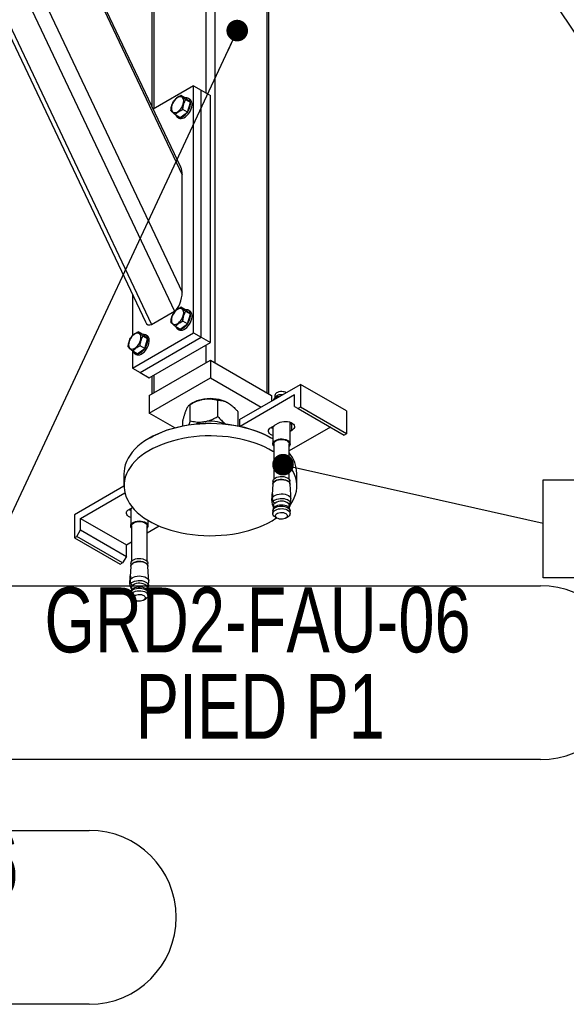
# Model space of a CAD drawing. Header units: millimetres. Extents: x 5 to 589, y 5 to 415.
# Tile 67 of 76: x 506 to 531, y 272 to 317. Entities that reach past the tile are written whole.
import ezdxf

# ---------------------------------------------------------------- set-up
doc = ezdxf.new("R2010")
doc.units = ezdxf.units.MM
doc.layers.add('NOTES', color=6, linetype='Continuous')
doc.layers.add('TRAIT-FORT', color=4, linetype='Continuous', lineweight=25)
doc.styles.add('SLDTEXTSTYLE0', font='TXT', dxfattribs={"width": 0.75})
doc.dimstyles.new('SLDDIMSTYLE2', dxfattribs={"dimtxt": 0.18, "dimasz": 1, "dimexe": 0, "dimexo": 0.0625, "dimgap": 0, "dimtad": 0, "dimtih": 1, "dimtoh": 1, "dimdec": 0, "dimrnd": 1e-09, "dimzin": 0, "dimdsep": 46, "dimtxsty": 'Standard', "dimblk1": 'DOT', "dimblk2": 'DOT', "dimsah": 1, "dimcen": 0.09, "dimadec": 0, "dimazin": 0, "dimtfac": 1, "dimtdec": 0, "dimtofl": 0, "dimtmove": 0, "dimatfit": 3, "dimldrblk": 'DOT', "dimfxl": 1, "dimfrac": 2, "dimtolj": 1, "dimtzin": 0, "dimarcsym": 0})

# ---------------------------------------------------------------- blocks, each defined once
blk = doc.blocks.new('SW_NOTE_8')
at = {"layer": 'NOTES', "color": 0}
for p, q in [((0, -2.524), (0, 2.004)), ((0, 2.004), (49.057, 2.004)), ((49.057, 2.004), (49.057, -2.524)), ((49.057, -2.524), (0, -2.524))]:
    blk.add_line(p, q, dxfattribs=at)
at = {"layer": 'NOTES', "color": 0, "insert": (24.085, 1.735), "char_height": 3.5, "attachment_point": 2, "style": 'SLDTEXTSTYLE0'}
blk.add_mtext('Cheville HSA M16x137', dxfattribs=at)
blk = doc.blocks.new('_Dot')
at = {"color": 0, "linetype": 'ByBlock', "lineweight": -2}
blk.add_line((-0.5, 0), (-1, 0), dxfattribs=at)
at = {"color": 0, "linetype": 'ByBlock', "const_width": 0.5}
blk.add_lwpolyline([(-0.25, 0, 1), (0.25, 0, 1)], format="xyb", close=True, dxfattribs=at)
blk = doc.blocks.new('SW_NOTE_11')
at = {"layer": 'NOTES', "color": 0}
for p, q in [((0, 0), (26.038, 0)), ((26.038, -8.05), (0, -8.05))]:
    blk.add_line(p, q, dxfattribs=at)
for centre, start, end in [((0, -4.025), 90, 270), ((26.038, -4.025), 270, 90)]:
    blk.add_arc(centre, 4.025, start, end, dxfattribs=at)
at = {"layer": 'NOTES', "color": 0, "char_height": 3, "attachment_point": 2, "style": 'SLDTEXTSTYLE0'}
for s, insert in [('GRD2-FAU-06', (12.949, -0.083)), ('PIED P1', (13.075, -4.083))]:
    blk.add_mtext(s, dxfattribs=dict(at, insert=insert))
blk = doc.blocks.new('SW_NOTE_12')
at = {"layer": 'NOTES', "color": 0}
for p, q in [((4.025, 4.025), (30.063, 4.025)), ((30.063, -4.025), (4.025, -4.025))]:
    blk.add_line(p, q, dxfattribs=at)
for centre, start, end in [((4.025, 0), 90, 270), ((30.063, 0), 270, 90)]:
    blk.add_arc(centre, 4.025, start, end, dxfattribs=at)
at = {"layer": 'NOTES', "color": 0, "char_height": 3, "attachment_point": 2, "style": 'SLDTEXTSTYLE0'}
for s, insert in [('GRD2-FAU-06', (16.919, 3.959)), ('PIED P2', (17.045, -0.041))]:
    blk.add_mtext(s, dxfattribs=dict(at, insert=insert))

msp = doc.modelspace()

# ---------------------------------------------------------------- linework, layer by layer
at = {"layer": 'TRAIT-FORT', "color": 4, "linetype": 'Continuous', "lineweight": 25}
for p, q in [((495.73254, 340.60468), (513.12988, 303.90134)), ((496.52881, 340.55322), (513.48344, 304.78384)), ((494.67185, 339.99236), (512.0692, 303.28902)), ((494.56962, 339.71924), (511.78152, 303.4071)), ((500.07036, 338.50873), (513.48344, 310.21103)), ((513.41762, 310.5673), (500.26181, 338.32222)), ((514.57939, 330.50018), (514.57939, 314.006)), ((515.00369, 330.50018), (515.00369, 301.51298)), ((512.0874, 328.98979), (512.0874, 313.37354)), ((512.17527, 329.11231), (512.17527, 313.27126)), ((517.40789, 329.11227), (517.40789, 300.12507)), ((517.49575, 300.07437), (517.49575, 328.98983)), ((514.01375, 314.33256), (512.14439, 313.2534)), ((514.01375, 302.901), (514.01375, 314.33256)), ((514.01375, 314.33256), (514.36731, 314.12845)), ((514.36731, 302.69689), (514.36731, 314.12845)), ((514.36731, 314.12845), (514.79154, 313.88355)), ((513.6525, 313.75892), (513.44055, 313.88128)), ((513.8629, 313.56175), (513.65095, 313.68411)), ((513.6525, 313.75892), (513.8629, 313.56175)), ((513.72917, 313.11478), (513.8629, 313.56175)), ((513.8395, 313.70415), (513.76876, 313.74499)), ((514.79154, 302.45199), (514.79154, 313.88355)), ((513.38499, 312.86496), (513.72917, 313.11478)), ((513.72917, 313.11478), (513.51723, 313.23714)), ((513.38499, 312.86496), (513.17304, 312.98732)), ((513.2688, 312.87893), (513.33954, 312.8381)), ((513.48344, 304.78384), (513.48344, 310.21103)), ((511.18533, 304.66482), (511.18533, 302.76546)), ((513.6525, 303.96042), (513.44055, 304.08278)), ((513.6525, 303.96042), (513.8629, 303.76325)), ((513.8395, 303.90565), (513.76876, 303.94649)), ((512.0692, 303.28902), (513.12988, 303.90134)), ((513.8629, 303.76325), (513.65095, 303.88561)), ((513.72917, 303.3163), (513.8629, 303.76325)), ((513.38499, 303.06648), (513.17304, 303.18884)), ((513.2688, 303.08043), (513.33954, 303.0396)), ((513.38499, 303.06648), (513.72917, 303.3163)), ((513.72917, 303.3163), (513.51723, 303.43866)), ((511.18533, 301.26818), (514.01375, 302.901)), ((511.67261, 302.81746), (511.46066, 302.93981)), ((511.53889, 301.06408), (514.36731, 302.69689)), ((511.88301, 302.62028), (511.67106, 302.74264)), ((511.67261, 302.81746), (511.88301, 302.62028)), ((511.74928, 302.17333), (511.88301, 302.62028)), ((511.85954, 302.76265), (511.7888, 302.80349)), ((514.01375, 302.901), (514.36731, 302.69689)), ((514.36731, 302.69689), (514.79154, 302.45199)), ((511.4051, 301.92352), (511.74928, 302.17333)), ((511.74928, 302.17333), (511.53734, 302.29569)), ((511.96312, 300.81917), (514.79154, 302.45199)), ((514.57939, 302.32952), (514.57939, 301.51298)), ((511.18533, 302.05245), (511.18533, 301.26818)), ((511.4051, 301.92352), (511.19315, 302.04587)), ((511.28884, 301.93743), (511.35958, 301.89659)), ((511.96312, 300.00263), (514.79154, 301.63545)), ((514.79154, 301.63545), (514.79154, 300.81891)), ((514.79154, 301.63545), (517.61997, 300.00263)), ((511.18533, 301.26818), (511.53889, 301.06408)), ((512.17527, 300.12511), (514.57939, 301.51298)), ((515.00369, 301.51298), (517.40789, 300.12507)), ((511.53889, 301.06408), (511.96312, 300.81917)), ((511.96312, 299.18609), (514.79154, 300.81891)), ((512.0874, 300.89087), (512.0874, 300.07433)), ((512.17527, 300.94165), (512.17527, 300.12511)), ((514.79154, 300.81891), (517.143, 299.46144)), ((516.13505, 298.87956), (518.96348, 300.51237)), ((518.96348, 300.51237), (518.96348, 299.45087)), ((521.08484, 299.28773), (518.96348, 300.51237)), ((511.96312, 300.00263), (511.96312, 299.18609)), ((518.68065, 300.02247), (516.1625, 298.56877)), ((517.61997, 300.00263), (517.61997, 299.73678)), ((517.80103, 299.93106), (517.71431, 299.81869)), ((517.7746, 300.00232), (517.7746, 299.89689)), ((518.68065, 299.49172), (518.68065, 300.02247)), ((513.97828, 299.65546), (513.85251, 299.58282)), ((513.85265, 298.82823), (513.85265, 299.58288)), ((515.13526, 299.02661), (515.13526, 299.78126)), ((518.68065, 299.49172), (518.8574, 299.38963)), ((518.96348, 299.45087), (518.8574, 299.38963)), ((518.8574, 299.38963), (520.97877, 298.16499)), ((521.08484, 298.22623), (518.96348, 299.45087)), ((513.146, 298.50323), (511.96312, 299.18609)), ((516.07422, 298.58696), (516.07422, 299.23921)), ((521.08484, 299.28773), (521.08484, 298.22623)), ((513.50893, 298.58696), (513.50893, 298.8424)), ((513.85265, 298.82823), (513.79701, 298.63602)), ((516.13505, 298.87956), (516.13505, 298.57459)), ((517.60271, 298.52209), (517.76489, 298.61572)), ((517.67958, 298.56651), (517.67958, 297.75681)), ((517.79402, 298.63254), (517.95627, 298.7262)), ((520.34232, 298.53245), (518.43964, 297.43406)), ((518.47963, 297.75681), (518.47963, 298.76135)), ((518.55657, 298.70628), (518.47963, 298.66187)), ((518.57289, 298.71625), (518.55657, 298.70628)), ((518.55657, 298.37965), (518.55657, 298.70628)), ((511.99805, 298.04241), (511.96272, 298.02198)), ((517.62051, 298.02198), (517.58511, 298.04237)), ((518.55657, 298.37965), (518.47963, 298.33523)), ((521.08484, 298.22623), (520.97877, 298.16499)), ((517.71964, 297.75681), (517.71964, 296.11602)), ((518.43964, 296.11606), (518.43964, 297.75684)), ((510.79157, 296.3894), (510.79157, 295.81782)), ((518.79158, 295.81786), (518.79158, 296.38944)), ((510.79177, 295.79495), (508.49831, 294.47096)), ((517.68194, 295.88729), (517.652, 295.42123)), ((517.68713, 296.02574), (517.68713, 295.91674)), ((518.47214, 295.91678), (518.47214, 296.02578)), ((518.50822, 295.40694), (518.47727, 295.88729)), ((508.78113, 294.3076), (510.83176, 295.4914)), ((517.64, 295.16036), (517.65004, 295.3382)), ((517.65773, 295.33781), (517.65004, 295.3382)), ((517.66198, 295.42233), (517.65369, 295.25718)), ((517.65369, 295.25718), (517.65895, 295.18807)), ((518.51921, 295.21634), (518.50917, 295.38235)), ((511.02658, 294.72578), (511.18607, 294.81785)), ((517.64452, 295.086), (517.64, 295.16036)), ((517.66738, 294.93195), (517.64452, 295.086)), ((517.69273, 295.0837), (517.64452, 295.086)), ((517.65895, 295.18807), (517.68936, 295.08767)), ((517.68801, 294.88114), (517.71114, 294.84568)), ((517.72908, 295.04507), (517.70204, 294.74482)), ((517.75652, 295.02774), (517.78674, 295.02044)), ((518.40356, 294.99136), (518.43114, 294.9959)), ((518.45717, 294.74482), (518.43445, 294.99784)), ((518.46985, 294.89411), (518.44767, 294.85138)), ((518.50026, 295.04559), (518.46985, 294.89411)), ((518.50026, 295.04559), (518.48894, 295.04613)), ((518.4919, 295.04979), (518.51476, 295.1477)), ((518.51476, 295.1477), (518.51921, 295.21634)), ((508.49831, 294.47096), (508.49831, 293.40946)), ((511.10353, 294.77024), (511.10353, 293.96053)), ((517.68214, 294.64906), (517.68214, 294.53147)), ((517.70453, 294.7548), (517.68626, 294.68203)), ((517.79847, 294.36925), (517.88688, 294.31822)), ((518.27233, 294.31822), (518.36074, 294.36925)), ((518.47302, 294.68207), (518.45468, 294.7548)), ((518.47713, 294.53151), (518.47713, 294.64909)), ((508.78113, 293.77685), (508.78113, 294.3076)), ((508.78113, 294.3076), (510.9025, 293.08296)), ((511.14352, 293.96049), (511.14352, 292.3197)), ((511.86352, 292.31974), (511.86352, 293.96053)), ((511.86359, 293.63778), (512.41932, 293.9586)), ((511.90358, 293.96053), (511.90358, 294.22019)), ((508.49831, 293.40946), (508.60439, 293.47069)), ((508.60439, 293.47069), (508.78113, 293.77685)), ((510.72576, 292.24605), (508.60439, 293.47069)), ((508.78113, 293.77685), (510.9025, 292.55221)), ((508.49831, 293.40946), (510.61968, 292.18482)), ((510.9025, 293.08296), (511.14358, 293.22213)), ((510.9025, 292.55221), (510.9025, 293.08296)), ((510.9025, 292.55221), (510.72576, 292.24605)), ((510.61968, 292.18482), (510.72576, 292.24605)), ((511.10582, 292.09097), (511.07595, 291.62495)), ((511.11108, 292.22947), (511.11108, 292.12047)), ((511.89602, 292.12047), (511.89602, 292.22947)), ((511.9321, 291.61062), (511.90121, 292.09101)), ((511.08586, 291.62601), (511.07763, 291.46091)), ((511.06394, 291.36409), (511.07392, 291.54189)), ((511.06839, 291.28968), (511.06394, 291.36409)), ((511.09125, 291.13564), (511.06839, 291.28968)), ((511.11668, 291.28742), (511.06839, 291.28968)), ((511.08161, 291.5415), (511.07392, 291.54189)), ((511.07763, 291.46091), (511.08289, 291.39179)), ((511.08289, 291.39179), (511.11324, 291.29136)), ((511.15296, 291.24875), (511.12592, 290.9485)), ((511.1804, 291.23143), (511.21068, 291.22417)), ((511.82744, 291.19505), (511.85509, 291.19962)), ((511.88112, 290.94854), (511.85833, 291.20153)), ((511.92421, 291.24931), (511.89373, 291.0978)), ((511.92421, 291.24931), (511.91281, 291.24982)), ((511.91578, 291.25348), (511.93864, 291.35139)), ((511.94316, 291.42007), (511.93304, 291.58603)), ((511.93864, 291.35139), (511.94316, 291.42007)), ((511.10602, 290.85274), (511.10602, 290.73516)), ((511.12848, 290.95852), (511.1102, 290.88575)), ((511.11189, 291.08483), (511.13502, 291.04936)), ((511.89373, 291.0978), (511.87154, 291.05507)), ((511.8969, 290.88575), (511.87862, 290.95852)), ((511.90101, 290.73519), (511.90101, 290.85278)), ((511.22241, 290.57298), (511.31075, 290.5219)), ((511.69621, 290.5219), (511.78462, 290.57294))]:
    msp.add_line(p, q, dxfattribs=at)
at = {"layer": 'TRAIT-FORT', "color": 4, "linetype": 'Continuous', "lineweight": 25, "flags": 128}
for points in [[(513.00782, 313.42979), (512.99069, 313.35389), (512.98584, 313.28238), (512.99346, 313.21843), (513.01322, 313.1648), (513.04424, 313.12383), (513.08524, 313.09737), (513.13426, 313.08647), (513.18936, 313.0917), (513.24803, 313.11281), (513.30771, 313.14886), (513.36577, 313.19827), (513.41972, 313.2589), (513.46719, 313.32811), (513.5061, 313.40284), (513.53469, 313.47981), (513.55182, 313.55574), (513.55668, 313.62722), (513.54906, 313.69119), (513.5293, 313.74483), (513.49828, 313.78579), (513.45734, 313.81229), (513.40825, 313.82316), (513.35316, 313.81791), (513.29449, 313.79681), (513.23481, 313.76074), (513.17675, 313.71134), (513.1228, 313.6507), (513.07532, 313.58152), (513.03648, 313.5068), (513.00782, 313.42979)], [(513.187, 312.97928), (513.18895, 312.97449), (513.21896, 312.92239), (513.25989, 312.88442), (513.31013, 312.86187), (513.36793, 312.8556), (513.43118, 312.86584), (513.4976, 312.89219), (513.56477, 312.93371), (513.63025, 312.98887), (513.69175, 313.05576), (513.74698, 313.13187), (513.79398, 313.21453), (513.831, 313.30067), (513.85676, 313.38724), (513.87025, 313.47105), (513.87106, 313.54913), (513.85919, 313.61868), (513.83498, 313.6771), (513.79931, 313.72231), (513.75352, 313.7527), (513.6993, 313.76721), (513.6409, 313.76558)], [(513.33954, 312.8381), (513.38087, 312.82104), (513.43866, 312.81476), (513.50192, 312.825), (513.56834, 312.85135), (513.63551, 312.89287), (513.70099, 312.94804), (513.76249, 313.01492), (513.81772, 313.09104), (513.86472, 313.17369), (513.90174, 313.25983), (513.9275, 313.3464), (513.94099, 313.43021), (513.9418, 313.5083), (513.92993, 313.57784), (513.90572, 313.63626), (513.87005, 313.68147), (513.8395, 313.70415)], [(513.00782, 303.63131), (512.99069, 303.55539), (512.98584, 303.4839), (512.99346, 303.41993), (513.01322, 303.36632), (513.04424, 303.32535), (513.08524, 303.29887), (513.13426, 303.28797), (513.18936, 303.29322), (513.24803, 303.31431), (513.30771, 303.35038), (513.36577, 303.39979), (513.41972, 303.46042), (513.46719, 303.52961), (513.5061, 303.60436), (513.53469, 303.68133), (513.55182, 303.75724), (513.55668, 303.82874), (513.54906, 303.8927), (513.5293, 303.94633), (513.49828, 303.98729), (513.45734, 304.01379), (513.40825, 304.02466), (513.35316, 304.01943), (513.29449, 303.99831), (513.23481, 303.96226), (513.17675, 303.91286), (513.1228, 303.85222), (513.07532, 303.78302), (513.03648, 303.70832), (513.00782, 303.63131)], [(513.187, 303.1808), (513.18895, 303.17599), (513.21896, 303.12391), (513.25989, 303.08592), (513.31013, 303.06339), (513.36793, 303.05712), (513.43118, 303.06735), (513.4976, 303.09371), (513.56477, 303.13523), (513.63025, 303.19039), (513.69175, 303.25726), (513.74698, 303.33339), (513.79398, 303.41603), (513.831, 303.50219), (513.85676, 303.58874), (513.87025, 303.67257), (513.87106, 303.75063), (513.85919, 303.82018), (513.83498, 303.87862), (513.79931, 303.92383), (513.75352, 303.95422), (513.6993, 303.96871), (513.6409, 303.9671)], [(513.33954, 303.0396), (513.38087, 303.02256), (513.43866, 303.01628), (513.50192, 303.02652), (513.56834, 303.05287), (513.63551, 303.09439), (513.70099, 303.14956), (513.76249, 303.21642), (513.81772, 303.29256), (513.86472, 303.37519), (513.90174, 303.46135), (513.9275, 303.5479), (513.94099, 303.63173), (513.9418, 303.7098), (513.92993, 303.77934), (513.90572, 303.83778), (513.87005, 303.88299), (513.8395, 303.90565)], [(511.02793, 302.48835), (511.0108, 302.41242), (511.00595, 302.34094), (511.01357, 302.27697), (511.03333, 302.22335), (511.06435, 302.18239), (511.10528, 302.15587), (511.15437, 302.145), (511.20947, 302.15025), (511.26814, 302.17135), (511.32782, 302.20742), (511.38588, 302.25682), (511.43982, 302.31746), (511.4873, 302.38664), (511.52614, 302.46136), (511.5548, 302.53837), (511.57193, 302.61427), (511.57679, 302.68578), (511.56917, 302.74973), (511.54941, 302.80336), (511.51839, 302.84433), (511.47739, 302.87079), (511.42836, 302.8817), (511.37327, 302.87646), (511.3146, 302.85535), (511.25492, 302.8193), (511.19686, 302.76989), (511.14291, 302.70926), (511.09543, 302.64005), (511.05659, 302.56536), (511.02793, 302.48835)], [(511.20711, 302.03783), (511.20906, 302.03302), (511.23907, 301.98094), (511.28, 301.94296), (511.33024, 301.92043), (511.38803, 301.91415), (511.45129, 301.92439), (511.51771, 301.95074), (511.58488, 301.99226), (511.65036, 302.04743), (511.71186, 302.11429), (511.76709, 302.19043), (511.81402, 302.27302), (511.85111, 302.35922), (511.8768, 302.44574), (511.89036, 302.5296), (511.89117, 302.60767), (511.8793, 302.67721), (511.85509, 302.73565), (511.81942, 302.78086), (511.77363, 302.81125), (511.71941, 302.82574), (511.66101, 302.82413)], [(511.35958, 301.89659), (511.40098, 301.87959), (511.45877, 301.87332), (511.52203, 301.88355), (511.58845, 301.9099), (511.65562, 301.95142), (511.7211, 302.00659), (511.7826, 302.07346), (511.83783, 302.14959), (511.88476, 302.23219), (511.92185, 302.31839), (511.94754, 302.4049), (511.9611, 302.48877), (511.96191, 302.56683), (511.95004, 302.63637), (511.92583, 302.69482), (511.89016, 302.74002), (511.85954, 302.76265)], [(518.10442, 300.17778), (518.03099, 300.17611), (517.96031, 300.16435), (517.89665, 300.14317), (517.84358, 300.11378), (517.8042, 300.07796), (517.78087, 300.03771), (517.7746, 300.00232)], [(518.13274, 300.03278), (518.10442, 300.03489), (518.03099, 300.03321), (517.96031, 300.02145), (517.89665, 300.00028), (517.84358, 299.97089), (517.8042, 299.93507), (517.80103, 299.93106)], [(517.67965, 297.98706), (517.49724, 298.09019), (517.29439, 298.1907), (517.08035, 298.2832), (516.85613, 298.36725), (516.62274, 298.44242), (516.38105, 298.50844), (516.13235, 298.56497), (515.87765, 298.6118), (515.61809, 298.64874), (515.3549, 298.67557), (515.08907, 298.69215), (514.82196, 298.6985), (514.55478, 298.69453), (514.28861, 298.68024), (514.02461, 298.65575), (513.76417, 298.6211), (513.50819, 298.57649), (513.25801, 298.52215), (513.0147, 298.45822), (512.77935, 298.38511), (512.55291, 298.30305), (512.33651, 298.21246), (512.1311, 298.11374), (511.93749, 298.00727)], [(511.99805, 298.04241), (512.16428, 298.133), (512.36719, 298.23051), (512.58089, 298.31993), (512.80451, 298.40099), (513.03695, 298.4732), (513.27723, 298.5363), (513.52424, 298.58999), (513.77699, 298.63406), (514.03418, 298.66824), (514.29489, 298.69245), (514.55775, 298.70654), (514.82162, 298.71047), (515.08536, 298.70421), (515.34775, 298.68782), (515.60778, 298.66134), (515.8641, 298.62487), (516.11563, 298.57862), (516.36116, 298.52276), (516.59981, 298.45755), (516.83037, 298.38331), (517.05176, 298.30035), (517.2631, 298.20902), (517.46339, 298.10975), (517.58511, 298.04237)], [(517.67965, 298.14039), (517.63568, 298.15838), (517.57297, 298.19458), (517.52462, 298.2376), (517.49279, 298.2854), (517.4789, 298.33601), (517.48362, 298.38717), (517.50654, 298.43661), (517.5468, 298.48227), (517.60271, 298.52209)], [(517.67965, 298.46702), (517.63568, 298.48501), (517.58639, 298.51214)], [(517.95627, 298.7262), (518.02519, 298.75843), (518.10429, 298.78168), (518.19, 298.79495), (518.27861, 298.79768), (518.36627, 298.78966), (518.44908, 298.77128), (518.5236, 298.74337), (518.58631, 298.70716), (518.6346, 298.66419), (518.66642, 298.61638), (518.68032, 298.56577), (518.67566, 298.51458), (518.65267, 298.4651), (518.61241, 298.41944), (518.55657, 298.37965)], [(518.50229, 298.75203), (518.49723, 298.73206), (518.47963, 298.69457)], [(511.93749, 298.00727), (511.7567, 297.89363), (511.58946, 297.77326), (511.43645, 297.6467), (511.29848, 297.5145), (511.17615, 297.37731), (511.06988, 297.23569), (510.98032, 297.09032), (510.9077, 296.94181), (510.85247, 296.7908), (510.81484, 296.63804), (510.79494, 296.48415), (510.79157, 296.3894)], [(517.71964, 297.39108), (517.68788, 297.4105), (517.49724, 297.51861), (517.29439, 297.61913), (517.08035, 297.71162), (516.85613, 297.79567), (516.62274, 297.87084), (516.38105, 297.93687), (516.13235, 297.99339), (515.87765, 298.04022), (515.61809, 298.07717), (515.3549, 298.10399), (515.08907, 298.12057), (514.82196, 298.12692), (514.55478, 298.12295), (514.28861, 298.10866), (514.02461, 298.08418), (513.76417, 298.04953), (513.50819, 298.00492), (513.25801, 297.95057), (513.0147, 297.88665), (512.77935, 297.81354), (512.55291, 297.73148), (512.33651, 297.64089), (512.1311, 297.54216), (511.93749, 297.43569), (511.7567, 297.32206), (511.58946, 297.20169), (511.43645, 297.07513), (511.29848, 296.94292), (511.17615, 296.80574), (511.06988, 296.66411), (510.98032, 296.51875), (510.9077, 296.37023), (510.85247, 296.21923), (510.81484, 296.06647), (510.79494, 295.91258), (510.79285, 295.75822), (510.8087, 295.60418), (510.84235, 295.45107), (510.8936, 295.29964), (510.96225, 295.15046), (511.04803, 295.00432), (511.15046, 294.8618), (511.26928, 294.72352), (511.40375, 294.59015), (511.55339, 294.46226), (511.71745, 294.34045), (511.89521, 294.22522), (512.08592, 294.11708), (512.28876, 294.01656), (512.5028, 293.92407), (512.72696, 293.84006), (512.96042, 293.76484), (513.20204, 293.69886), (513.4508, 293.6423), (513.7055, 293.59546), (513.96506, 293.55852), (514.22826, 293.5317), (514.49409, 293.51511), (514.7612, 293.50877), (515.02838, 293.51274), (515.29454, 293.52703), (515.55848, 293.55155), (515.81898, 293.58616), (516.07497, 293.63077), (516.32508, 293.68516), (516.56846, 293.74904), (516.8038, 293.82215), (517.03025, 293.90421), (517.24665, 293.9948), (517.45206, 294.09353), (517.64566, 294.2), (517.64566, 294.2)], [(517.71957, 297.65617), (517.69718, 297.68911), (517.68093, 297.73812), (517.68329, 297.78807), (517.7042, 297.83649), (517.74263, 297.88126), (517.79692, 297.92015), (517.86429, 297.95141), (517.94184, 297.9736), (518.02579, 297.98563), (518.11218, 297.987)], [(518.11218, 297.987), (518.19714, 297.97757), (518.27658, 297.9578), (518.34685, 297.92868), (518.40457, 297.89146), (518.44713, 297.84798), (518.47248, 297.80025), (518.47949, 297.7505), (518.46776, 297.70106), (518.43964, 297.65617)], [(517.71964, 297.75681), (517.72078, 297.77374), (517.73636, 297.8194), (517.76907, 297.86195), (517.81742, 297.89921), (517.87885, 297.9293), (517.95033, 297.95079), (518.02836, 297.96251), (518.10894, 297.96395)], [(518.10894, 297.96395), (518.18811, 297.955), (518.26168, 297.93611), (518.32622, 297.9082), (518.37848, 297.87274), (518.41563, 297.83143), (518.43593, 297.78639), (518.43964, 297.75684)], [(518.47983, 294.92416), (518.51328, 294.97158), (518.6029, 295.11698), (518.67546, 295.26546), (518.73069, 295.41646), (518.76839, 295.56926), (518.78814, 295.72315), (518.79024, 295.8775), (518.77446, 296.03151), (518.74081, 296.18462), (518.68955, 296.33605), (518.62091, 296.48523), (518.53513, 296.63137), (518.43964, 296.76498)], [(517.68713, 296.02574), (517.69078, 296.05642), (517.71121, 296.10395), (517.74897, 296.14787), (517.80218, 296.18606), (517.86833, 296.21669), (517.9444, 296.23849), (518.02674, 296.25029), (518.11157, 296.25161)], [(518.11157, 296.25161), (518.19492, 296.24235), (518.27287, 296.22296), (518.34179, 296.19439), (518.39851, 296.15791), (518.44018, 296.11524), (518.46513, 296.06837), (518.47214, 296.02578)], [(517.68194, 295.88729), (517.68531, 295.90987), (517.70608, 295.95806), (517.74432, 296.00256), (517.79833, 296.04129), (517.86543, 296.0724), (517.94251, 296.09447), (518.02599, 296.10646), (518.11204, 296.10778)], [(517.68713, 295.89916), (517.69078, 295.92984), (517.71121, 295.97737), (517.74897, 296.02129), (517.80218, 296.05948), (517.86833, 296.09011), (517.9444, 296.11191), (518.02674, 296.12371), (518.11157, 296.12503)], [(518.11157, 296.12503), (518.19492, 296.11577), (518.27287, 296.09638), (518.34179, 296.06781), (518.39851, 296.03133), (518.44018, 295.98866), (518.46513, 295.94179), (518.47214, 295.8992)], [(518.11204, 296.10778), (518.19654, 296.0984), (518.27564, 296.07874), (518.34543, 296.04974), (518.40289, 296.01276), (518.44531, 295.96951), (518.47053, 295.92201), (518.47727, 295.88729)], [(517.65369, 295.25718), (517.68842, 295.30744), (517.74061, 295.35236), (517.80805, 295.38989), (517.88762, 295.41839), (517.97589, 295.43657), (518.06875, 295.44361), (518.16215, 295.43921), (518.25183, 295.42357), (518.33377, 295.39737), (518.4043, 295.36178), (518.46028, 295.31842), (518.49919, 295.26917), (518.51921, 295.21634)], [(517.68214, 294.64906), (517.68228, 294.65536), (517.69388, 294.70449), (517.72362, 294.75109), (517.76988, 294.7929), (517.83064, 294.82797), (517.90306, 294.85468), (517.98378, 294.87177), (518.06902, 294.87847), (518.15466, 294.87442), (518.2368, 294.85986), (518.31165, 294.83541), (518.37558, 294.80224), (518.42568, 294.76195), (518.4596, 294.71636), (518.47579, 294.66762), (518.47713, 294.64909)], [(517.68936, 295.08767), (517.73238, 295.13205), (517.79024, 295.17036), (517.86064, 295.20095), (517.94035, 295.22252), (518.02613, 295.23412), (518.1142, 295.23521), (518.20079, 295.22587), (518.28218, 295.20637), (518.35481, 295.1776), (518.41563, 295.14085), (518.46196, 295.0976), (518.4919, 295.04979)], [(517.70453, 294.7548), (517.71182, 294.77621), (517.74007, 294.82063), (517.78431, 294.86049), (517.84223, 294.89393), (517.91129, 294.91939), (517.98823, 294.9357), (518.06949, 294.94205), (518.15115, 294.9382), (518.22951, 294.92434), (518.30079, 294.90102), (518.36182, 294.86945), (518.40956, 294.83098), (518.44193, 294.78754), (518.45468, 294.7548)], [(511.10353, 294.34408), (511.05956, 294.36206), (510.99684, 294.39827), (510.94849, 294.44128), (510.91666, 294.48909), (510.90277, 294.5397), (510.90749, 294.59085), (510.93049, 294.64033), (510.97075, 294.68599), (511.02658, 294.72578)], [(511.10353, 294.67071), (511.05956, 294.68869), (511.01026, 294.71583)], [(517.79847, 294.36925), (517.78363, 294.37828), (517.73353, 294.41857), (517.69954, 294.4642), (517.68343, 294.5129), (517.68579, 294.56254), (517.70656, 294.61065), (517.74472, 294.65511), (517.79867, 294.69381), (517.8657, 294.72487), (517.94271, 294.7469), (518.02606, 294.7589), (518.11197, 294.76022)], [(518.05742, 294.27263), (517.98789, 294.28131), (517.92457, 294.30004), (517.87184, 294.3276), (517.83333, 294.36213), (517.81148, 294.40121), (517.80805, 294.44221), (517.82302, 294.48238), (517.85552, 294.5189), (517.90326, 294.54934), (517.96301, 294.57161), (518.03078, 294.58418), (518.10186, 294.58621), (518.17138, 294.57753), (518.23464, 294.55876), (518.28737, 294.5312), (518.32595, 294.49671), (518.34766, 294.45762), (518.35117, 294.41659), (518.33626, 294.37646), (518.30376, 294.33994), (518.25602, 294.3095), (518.19613, 294.28723), (518.1285, 294.27466), (518.05742, 294.27263)], [(518.11197, 294.76022), (518.1964, 294.7508), (518.27537, 294.73122), (518.3451, 294.70225), (518.40248, 294.66531), (518.44483, 294.6221), (518.46999, 294.57464), (518.477, 294.5252), (518.46533, 294.47603), (518.43566, 294.42947), (518.3894, 294.38766), (518.36074, 294.36925)], [(511.14352, 293.8599), (511.13603, 293.86936), (511.11067, 293.91708), (511.10366, 293.96684), (511.11533, 294.01632), (511.14527, 294.06319), (511.1918, 294.10523), (511.25296, 294.14054), (511.32593, 294.1674), (511.40712, 294.18461), (511.49283, 294.19134), (511.57901, 294.18729), (511.66175, 294.17262), (511.73701, 294.14801), (511.80134, 294.11469), (511.85179, 294.07413), (511.88597, 294.02823), (511.90223, 293.97922), (511.89987, 293.92927), (511.87896, 293.88084), (511.86352, 293.85986)], [(511.14352, 293.96049), (511.14473, 293.97746), (511.16024, 294.02309), (511.19295, 294.06564), (511.2413, 294.10289), (511.3028, 294.13303), (511.37428, 294.15452), (511.4523, 294.16623), (511.53289, 294.16767), (511.61199, 294.15868), (511.68556, 294.1398), (511.75016, 294.11193), (511.80236, 294.07642), (511.83951, 294.03512), (511.85988, 293.99012), (511.86352, 293.96053)], [(517.64566, 294.2), (517.82645, 294.31363), (517.85781, 294.335)], [(511.10582, 292.09097), (511.11728, 292.138), (511.14702, 292.1846), (511.19342, 292.22649), (511.25424, 292.2616), (511.3268, 292.28831), (511.40759, 292.30543), (511.49283, 292.31213), (511.57861, 292.30808), (511.66088, 292.29352), (511.7358, 292.26904), (511.79986, 292.23587), (511.84996, 292.1955), (511.88402, 292.14983), (511.9002, 292.10109), (511.90121, 292.09101)], [(511.11108, 292.22947), (511.11115, 292.23566), (511.12268, 292.2842), (511.15195, 292.33022), (511.19767, 292.37148), (511.25768, 292.40613), (511.32923, 292.43248), (511.40894, 292.44938), (511.49303, 292.45596), (511.57759, 292.45199), (511.65879, 292.43758), (511.73256, 292.41345), (511.79575, 292.38071), (511.84524, 292.34092), (511.87876, 292.29588), (511.89474, 292.2478), (511.89602, 292.22947)], [(511.11108, 292.10289), (511.11115, 292.10908), (511.12268, 292.15762), (511.15195, 292.20364), (511.19767, 292.2449), (511.25768, 292.27955), (511.32923, 292.30591), (511.40894, 292.3228), (511.49303, 292.32938), (511.57759, 292.32541), (511.65879, 292.311), (511.73256, 292.28687), (511.79575, 292.25413), (511.84524, 292.21434), (511.87876, 292.1693), (511.89474, 292.12122), (511.89602, 292.10289)], [(511.07763, 291.46091), (511.11229, 291.51112), (511.16449, 291.55605), (511.23192, 291.59358), (511.31156, 291.62211), (511.39977, 291.64025), (511.49269, 291.64734), (511.58602, 291.6429), (511.67571, 291.62725), (511.75765, 291.60105), (511.82818, 291.56547), (511.88415, 291.5221), (511.92313, 291.4729), (511.94316, 291.42007)], [(511.11324, 291.29136), (511.15626, 291.33573), (511.21412, 291.37404), (511.28452, 291.40464), (511.3643, 291.42625), (511.45001, 291.43781), (511.53815, 291.43894), (511.62466, 291.42955), (511.70606, 291.41005), (511.77875, 291.38132), (511.83951, 291.34453), (511.88591, 291.30132), (511.91578, 291.25348)], [(511.10602, 290.85274), (511.10966, 290.88381), (511.1305, 290.93196), (511.16867, 290.97642), (511.22255, 291.01508), (511.28958, 291.04614), (511.36659, 291.06818), (511.44994, 291.08017), (511.53585, 291.08149)], [(511.22241, 290.57298), (511.1806, 290.60139), (511.13832, 290.64457), (511.11317, 290.69202), (511.10616, 290.74146), (511.11782, 290.79063), (511.14749, 290.83719), (511.19375, 290.879), (511.25458, 290.91411), (511.32701, 290.94082), (511.40773, 290.95791), (511.4929, 290.96457), (511.57854, 290.96052), (511.66067, 290.94596), (511.73553, 290.92151), (511.79952, 290.88838), (511.84963, 290.84809), (511.88355, 290.8025), (511.89973, 290.75376), (511.89737, 290.70413), (511.8766, 290.65601), (511.83843, 290.61155), (511.78462, 290.57294)], [(511.12848, 290.95852), (511.14783, 291.00255), (511.18425, 291.04499), (511.23563, 291.08181), (511.29949, 291.11144), (511.37293, 291.13242), (511.4525, 291.14387), (511.53437, 291.14511)], [(511.52574, 290.78989), (511.59526, 290.78121), (511.65858, 290.76249), (511.71132, 290.73492), (511.74982, 290.70039), (511.7716, 290.66135), (511.77511, 290.62032), (511.76014, 290.58014), (511.72764, 290.54363), (511.67989, 290.51318), (511.62008, 290.49095), (511.55237, 290.47834), (511.4813, 290.47632), (511.41177, 290.485), (511.34852, 290.50376), (511.29578, 290.53132), (511.25721, 290.56582), (511.23543, 290.60494), (511.23199, 290.64593), (511.24689, 290.68607), (511.2794, 290.72258), (511.32714, 290.75303), (511.38696, 290.77533), (511.45466, 290.78787), (511.52574, 290.78989)], [(511.53437, 291.14511), (511.61482, 291.1362), (511.69014, 291.11747), (511.7567, 291.08987), (511.81139, 291.05464), (511.85172, 291.01345), (511.87572, 290.96822), (511.87862, 290.95852)], [(511.53585, 291.08149), (511.62035, 291.07211), (511.69925, 291.05249), (511.76904, 291.02356), (511.82643, 290.98662), (511.86871, 290.94337), (511.89393, 290.89595), (511.90101, 290.85278)]]:
    msp.add_lwpolyline(points, dxfattribs=at)
at = {"layer": 'TRAIT-FORT', "color": 4, "linetype": 'Continuous', "lineweight": 25}
for centre, radius, start, end in [((514.69364, 298.36869), 1.47225, 97.79513, 119.071062), ((514.79352, 298.0877), 1.76525, 62.641934, 99.770651), ((517.99944, 299.58612), 0.36357, 91.713061, 148.281563), ((518.09284, 299.75191), 0.42603, 61.611405, 88.442612), ((514.72993, 297.18664), 1.61288, 98.413072, 112.52203), ((514.78965, 296.94542), 1.8604, 68.515634, 99.145554), ((517.96869, 298.29632), 0.37889, 117.453118, 122.541506), ((517.24044, 296.35199), 1.5516, 1.383163, 39.38654), ((518.07615, 294.60298), 0.50798, 49.869183, 124.732413), ((511.49992, 290.80427), 0.50987, 50.032869, 124.56092)]:
    msp.add_arc(centre, radius, start, end, dxfattribs=at)
for centre, start_param, end_param in [((513.12987, 310.00693), 5.09050666, 5.710637), ((513.12987, 304.57974), 3.51971033, 5.09050666), ((512.06921, 303.96743), 2.56904435, 3.51971033)]:
    msp.add_ellipse(centre, major_axis=(0.13052, 0.70583), ratio=0.46552384, start_param=start_param, end_param=end_param, dxfattribs=at)
for points, knots in [([(512.96264, 313.18449), (512.96893, 313.24755), (512.97934, 313.35184), (513.02173, 313.48737), (513.06162, 313.57191), (513.08865, 313.61822), (513.09636, 313.63144)], [0, 0, 0, 0, 0.38558313, 0.63766994, 0.89657027, 1, 1, 1, 1]), ([(513.44055, 313.88128), (513.40294, 313.86405), (513.32693, 313.82924), (513.2316, 313.76764), (513.15458, 313.70067), (513.11588, 313.65465), (513.09636, 313.63144)], [0, 0, 0, 0, 0.2646287, 0.53485618, 0.76543371, 1, 1, 1, 1]), ([(513.44055, 313.88128), (513.45108, 313.86862), (513.47237, 313.84303), (513.52123, 313.79515), (513.58205, 313.74127), (513.62785, 313.70327), (513.65095, 313.68411)], [0, 0, 0, 0, 0.26458371, 0.53497503, 0.76543365, 1, 1, 1, 1]), ([(513.51723, 313.23714), (513.52352, 313.3002), (513.53393, 313.40449), (513.57632, 313.54002), (513.6162, 313.62457), (513.64323, 313.67089), (513.65095, 313.68411)], [0, 0, 0, 0, 0.38556633, 0.63764215, 0.89657478, 1, 1, 1, 1]), ([(513.17304, 312.98732), (513.14705, 313.0089), (513.09451, 313.05254), (513.03395, 313.10714), (512.99016, 313.15119), (512.97187, 313.17332), (512.96264, 313.18449)], [0, 0, 0, 0, 0.26458395, 0.53493751, 0.76539633, 1, 1, 1, 1]), ([(513.17304, 312.98732), (513.19519, 313.01347), (513.23997, 313.06634), (513.32361, 313.13468), (513.41766, 313.19181), (513.48384, 313.22194), (513.51723, 313.23714)], [0, 0, 0, 0, 0.26463017, 0.53504874, 0.7654324, 1, 1, 1, 1]), ([(513.44055, 304.08278), (513.40294, 304.06555), (513.32693, 304.03074), (513.2316, 303.96917), (513.15458, 303.90218), (513.11588, 303.85617), (513.09636, 303.83296)], [0, 0, 0, 0, 0.26463031, 0.53485335, 0.76543228, 1, 1, 1, 1]), ([(513.44055, 304.08278), (513.45108, 304.07012), (513.47236, 304.04452), (513.52123, 303.99667), (513.58206, 303.94279), (513.62785, 303.90478), (513.65095, 303.88561)], [0, 0, 0, 0, 0.26458395, 0.53493751, 0.76539633, 1, 1, 1, 1]), ([(512.96264, 303.38601), (512.96894, 303.44907), (512.97935, 303.55336), (513.02172, 303.68888), (513.06162, 303.77343), (513.08865, 303.81974), (513.09636, 303.83296)], [0, 0, 0, 0, 0.3855394, 0.63767022, 0.89657035, 1, 1, 1, 1]), ([(513.51723, 303.43866), (513.52352, 303.50172), (513.53393, 303.60601), (513.57631, 303.74154), (513.61621, 303.82608), (513.64323, 303.87239), (513.65095, 303.88561)], [0, 0, 0, 0, 0.38558313, 0.63766994, 0.89657027, 1, 1, 1, 1]), ([(513.17304, 303.18884), (513.14705, 303.21041), (513.0945, 303.25404), (513.03395, 303.30867), (512.99016, 303.35271), (512.97187, 303.37484), (512.96264, 303.38601)], [0, 0, 0, 0, 0.26454656, 0.53493789, 0.76539653, 1, 1, 1, 1]), ([(513.17304, 303.18884), (513.19519, 303.21498), (513.23997, 303.26783), (513.32361, 303.33617), (513.41766, 303.39333), (513.48384, 303.42346), (513.51723, 303.43866)], [0, 0, 0, 0, 0.26462418, 0.535042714, 0.765432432, 1, 1, 1, 1]), ([(510.98275, 302.24304), (510.98902, 302.30609), (510.99939, 302.41037), (511.04175, 302.54589), (511.08173, 302.63045), (511.10876, 302.67677), (511.11647, 302.68999)], [0, 0, 0, 0, 0.385466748, 0.637597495, 0.896570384, 1, 1, 1, 1]), ([(511.46066, 302.93981), (511.42305, 302.92258), (511.34702, 302.88775), (511.25168, 302.8262), (511.17468, 302.7592), (511.13599, 302.7132), (511.11647, 302.68999)], [0, 0, 0, 0, 0.26463017, 0.53504265, 0.7654324, 1, 1, 1, 1]), ([(511.46066, 302.93981), (511.47119, 302.92715), (511.49247, 302.90156), (511.54134, 302.8537), (511.60217, 302.79982), (511.64796, 302.76181), (511.67106, 302.74264)], [0, 0, 0, 0, 0.26458395, 0.53493751, 0.76539633, 1, 1, 1, 1]), ([(511.53734, 302.29569), (511.54363, 302.35875), (511.55404, 302.46305), (511.59642, 302.59857), (511.63632, 302.68311), (511.66334, 302.72942), (511.67106, 302.74264)], [0, 0, 0, 0, 0.38558313, 0.63766994, 0.89657027, 1, 1, 1, 1]), ([(511.19315, 302.04587), (511.16716, 302.06745), (511.11461, 302.11107), (511.05406, 302.1657), (511.01027, 302.20974), (510.99198, 302.23188), (510.98275, 302.24304)], [0, 0, 0, 0, 0.26454656, 0.53493789, 0.76539653, 1, 1, 1, 1]), ([(511.19315, 302.04587), (511.2153, 302.07201), (511.26008, 302.12487), (511.34372, 302.19321), (511.43777, 302.25037), (511.50395, 302.28049), (511.53734, 302.29569)], [0, 0, 0, 0, 0.26462418, 0.535042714, 0.765432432, 1, 1, 1, 1]), ([(513.85265, 299.58288), (513.94049, 299.63062), (514.07386, 299.70311), (514.26443, 299.77428), (514.39028, 299.80938), (514.46709, 299.82269), (514.49395, 299.82734)], [0, 0, 0, 0, 0.43201684, 0.65591983, 0.87966982, 1, 1, 1, 1]), ([(514.49395, 299.82734), (514.54973, 299.83389), (514.66243, 299.84712), (514.82642, 299.84015), (514.98502, 299.81845), (515.08502, 299.7937), (515.13526, 299.78126)], [0, 0, 0, 0, 0.24960567, 0.50435767, 0.75097471, 1, 1, 1, 1]), ([(513.68076, 299.35789), (513.66583, 299.32362), (513.63566, 299.25438), (513.59162, 299.12731), (513.54914, 298.98953), (513.52238, 298.8916), (513.50893, 298.8424)], [0, 0, 0, 0, 0.24960567, 0.50435767, 0.75097471, 1, 1, 1, 1]), ([(513.85265, 299.58288), (513.8291, 299.56632), (513.79336, 299.54119), (513.74218, 299.47279), (513.70855, 299.41583), (513.68796, 299.3729), (513.68076, 299.35789)], [0, 0, 0, 0, 0.43207937, 0.65595771, 0.87968307, 1, 1, 1, 1]), ([(515.13526, 299.78126), (515.19029, 299.7788), (515.29138, 299.77428), (515.44974, 299.73465), (515.55261, 299.68212), (515.60474, 299.6555)], [0, 0, 0, 0, 0.3707989, 0.6811149, 1, 1, 1, 1]), ([(515.60474, 299.6555), (515.61297, 299.65066), (515.67873, 299.61192), (515.80381, 299.519), (515.95178, 299.37719), (516.03993, 299.27786), (516.07422, 299.23921)], [0, 0, 0, 0, 0.05037236, 0.40259808, 0.76752988, 1, 1, 1, 1]), ([(514.49395, 298.78217), (514.54973, 298.79286), (514.66243, 298.81445), (514.82642, 298.87225), (514.98502, 298.94301), (515.08502, 298.99865), (515.13526, 299.02661)], [0, 0, 0, 0, 0.2496075, 0.50435402, 0.75097287, 1, 1, 1, 1]), ([(515.13526, 299.02661), (515.19033, 298.96578), (515.29147, 298.85404), (515.42306, 298.73223), (515.49849, 298.68259), (515.52328, 298.66628)], [0, 0, 0, 0, 0.445125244, 0.817643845, 1, 1, 1, 1]), ([(513.85265, 298.82823), (513.94049, 298.80762), (514.07385, 298.77635), (514.26443, 298.76433), (514.39028, 298.76799), (514.46709, 298.7785), (514.49395, 298.78217)], [0, 0, 0, 0, 0.432019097, 0.65591457, 0.879670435, 1, 1, 1, 1]), ([(517.65004, 295.3382), (517.65034, 295.34563), (517.65092, 295.3605), (517.65101, 295.38565), (517.65137, 295.40941), (517.65211, 295.42566), (517.65371, 295.43824), (517.65558, 295.44697), (517.65868, 295.4497), (517.66136, 295.44393), (517.66228, 295.43323), (517.66205, 295.42478), (517.66198, 295.42233)], [0, 0, 0, 0, 0.11231366, 0.22496688, 0.33804643, 0.45179899, 0.49993414, 0.61302688, 0.72647878, 0.84007893, 0.95367339, 1, 1, 1, 1]), ([(518.50917, 295.38235), (518.50887, 295.3879), (518.50827, 295.399), (518.5083, 295.40689), (518.50811, 295.40693), (518.50809, 295.40694)], [0, 0, 0, 0, 0.46736058, 0.93405421, 1, 1, 1, 1]), ([(517.66738, 294.93195), (517.67488, 294.90866), (517.68479, 294.87786), (517.70608, 294.85329), (517.71128, 294.84729)], [0, 0, 0, 0, 0.756053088, 1, 1, 1, 1]), ([(517.68936, 295.08767), (517.69869, 295.07418), (517.71442, 295.05143), (517.74434, 295.0346), (517.75652, 295.02774)], [0, 0, 0, 0, 0.5929852, 1, 1, 1, 1]), ([(518.4919, 295.04979), (518.48391, 295.03714), (518.47044, 295.01581), (518.44251, 295.00166), (518.43114, 294.9959)], [0, 0, 0, 0, 0.59325223, 1, 1, 1, 1]), ([(511.07392, 291.54189), (511.07425, 291.54933), (511.0749, 291.56421), (511.07486, 291.58935), (511.07525, 291.6131), (511.076, 291.62934), (511.07758, 291.64194), (511.07957, 291.6507), (511.08253, 291.65337), (511.08525, 291.64762), (511.08615, 291.63692), (511.08592, 291.62846), (511.08586, 291.62601)], [0, 0, 0, 0, 0.11240726, 0.22489126, 0.33797759, 0.45173698, 0.49987502, 0.61330983, 0.72646237, 0.84006934, 0.95367062, 1, 1, 1, 1]), ([(511.93304, 291.58603), (511.9328, 291.59162), (511.93232, 291.60281), (511.93203, 291.61048), (511.93203, 291.61064), (511.93203, 291.61066)], [0, 0, 0, 0, 0.46731484, 0.93505605, 1, 1, 1, 1]), ([(511.11324, 291.29136), (511.12259, 291.27789), (511.13836, 291.2552), (511.16825, 291.2383), (511.1804, 291.23143)], [0, 0, 0, 0, 0.5934449, 1, 1, 1, 1]), ([(511.91578, 291.25348), (511.90778, 291.24082), (511.8943, 291.21949), (511.86643, 291.20537), (511.85509, 291.19962)], [0, 0, 0, 0, 0.593340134, 1, 1, 1, 1]), ([(511.09125, 291.13564), (511.09875, 291.11235), (511.10867, 291.08155), (511.12996, 291.05697), (511.13515, 291.05098)], [0, 0, 0, 0, 0.756053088, 1, 1, 1, 1])]:
    msp.add_open_spline(points, degree=3, knots=knots, dxfattribs=at)

# ---------------------------------------------------------------- block references
at = {"layer": 'NOTES', "color": 211}
for name, p in [('SW_NOTE_8', (530.18868, 294.08805)), ('SW_NOTE_11', (504.02516, 291.19497)), ('SW_NOTE_12', (479.1195, 275.84906))]:
    msp.add_blockref(name, p, dxfattribs=at)

# ---------------------------------------------------------------- leaders
for points in [[(508.5322, 351.37617), (537.73585, 307.67296)], [(516.03239, 316.88252), (504.02516, 291.19497)], [(518.15307, 296.7957), (530.18868, 294.08805)]]:
    msp.add_leader(points, dimstyle='SLDDIMSTYLE2', dxfattribs=at)

doc.saveas('drawing.dxf')
